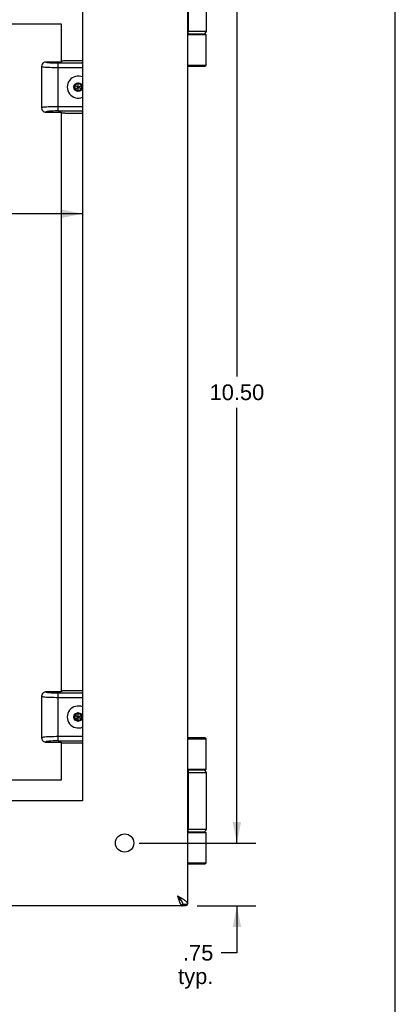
# Model space of a CAD drawing. Header units: inches. Extents: x 0 to 42.3, y 0 to 27.4.
# Tile 12 of 13: x 37.8 to 42.3, y 6.5 to 18.2. Entities that reach past the tile are written whole.
import ezdxf

# ---------------------------------------------------------------- set-up
doc = ezdxf.new("R2010")
doc.units = ezdxf.units.IN
doc.header["$LTSCALE"] = 2.325389
doc.header["$MEASUREMENT"] = 0
doc.layers.get('0').update_dxf_attribs({"linetype": 'CONTINUOUS'})
doc.layers.add('02___PRT_ALL_AXES', color=7, linetype='CONTINUOUS')
doc.layers.add('DIMENSIONS', color=7, linetype='CONTINUOUS')
doc.styles.get("Standard").update_dxf_attribs({"font": 'arial.ttf'})
doc.dimstyles.new('DIMSTYLE_1', dxfattribs={"dimtxt": 0.186528, "dimasz": 0.248705, "dimexe": 0.09, "dimexo": 0.07, "dimgap": 0.0375, "dimtad": 0, "dimtih": 1, "dimtoh": 1, "dimzin": 4, "dimdsep": 46, "dimtxsty": 'Standard', "dimblk": '_FILLED', "dimblk1": '_FILLED', "dimblk2": '_FILLED', "dimcen": 0.09, "dimazin": 1, "dimtfac": 1, "dimtofl": 0, "dimtmove": 0, "dimatfit": 3, "dimldrblk": '_FILLED', "dimfxl": 1, "dimtolj": 1, "dimtzin": 4, "dimarcsym": 0})

# ---------------------------------------------------------------- blocks, each defined once
blk = doc.blocks.new('_FILLED')
at = {"color": 0, "linetype": 'ByBlock'}
blk.add_solid([(0, 0), (-1, 0.2), (-1, -0.2)], dxfattribs=at)
blk = doc.blocks.new('*D3')
at = {"layer": 'DIMENSIONS', "color": 2, "linetype": 'Continuous'}
for p, q in [((39.23, 18.883), (40.617, 18.883)), ((40.393, 18.883), (40.393, 13.936)), ((40.393, 8.383), (40.393, 13.563)), ((39.339, 8.383), (40.617, 8.383))]:
    blk.add_line(p, q, dxfattribs=at)
at = {"layer": 'DIMENSIONS', "color": 2, "linetype": 'Continuous', "xscale": 0.2487046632, "yscale": 0.2487046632, "zscale": 0.2487046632}
for p, rotation in [((40.393, 18.883), 90), ((40.393, 8.383), 270)]:
    blk.add_blockref('_FILLED', p, dxfattribs=dict(at, rotation=rotation))
at = {"layer": 'DIMENSIONS', "color": 2, "linetype": 'Continuous', "insert": (40.393, 13.843), "char_height": 0.1865, "width": 0.65181, "attachment_point": 2, "line_spacing_factor": 0.9}
blk.add_mtext('10.50', dxfattribs=at)
blk = doc.blocks.new('*D4')
at = {"layer": 'DIMENSIONS', "color": 2, "linetype": 'Continuous'}
for p, q in [((40.393, 8.383), (40.393, 8.881)), ((39.23, 8.383), (40.617, 8.383)), ((39.92, 7.633), (40.617, 7.633)), ((40.393, 7.633), (40.393, 7.077)), ((40.393, 7.077), (40.206, 7.077))]:
    blk.add_line(p, q, dxfattribs=at)
at = {"layer": 'DIMENSIONS', "color": 2, "linetype": 'Continuous', "xscale": 0.2487046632, "yscale": 0.2487046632, "zscale": 0.2487046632}
for p, rotation in [((40.393, 8.383), 270), ((40.393, 7.633), 90)]:
    blk.add_blockref('_FILLED', p, dxfattribs=dict(at, rotation=rotation))
at = {"layer": 'DIMENSIONS', "color": 2, "linetype": 'Continuous', "insert": (40.113, 7.17), "char_height": 0.1865, "width": 0.41952, "attachment_point": 3, "line_spacing_factor": 0.9}
blk.add_mtext('.75\\Ptyp.', dxfattribs=at)
blk = doc.blocks.new('*D11')
at = {"layer": 'DIMENSIONS', "color": 2, "linetype": 'Continuous'}
for p, q in [((29.056, 15.875), (32.477, 15.875)), ((38.556, 15.875), (33.95, 15.875))]:
    blk.add_line(p, q, dxfattribs=at)
at = {"layer": 'DIMENSIONS', "color": 2, "linetype": 'Continuous', "xscale": 0.2487046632, "yscale": 0.2487046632, "zscale": 0.2487046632, "rotation": 180}
blk.add_blockref('_FILLED', (29.056, 15.875), dxfattribs=at)
at = {"layer": 'DIMENSIONS', "color": 2, "linetype": 'Continuous', "xscale": 0.2487046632, "yscale": 0.2487046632, "zscale": 0.2487046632}
blk.add_blockref('_FILLED', (38.556, 15.875), dxfattribs=at)
at = {"layer": 'DIMENSIONS', "color": 2, "linetype": 'Continuous', "insert": (33.214, 15.968), "char_height": 0.1865, "width": 1.28698, "attachment_point": 2, "line_spacing_factor": 0.9}
blk.add_mtext('9.50 BACK\\POPENING', dxfattribs=at)
blk = doc.blocks.new('*D12')
at = {"layer": 'DIMENSIONS', "color": 2, "linetype": 'Continuous'}
for p, q in [((36.556, 18.383), (36.556, 13.82)), ((36.556, 8.883), (36.556, 12.887))]:
    blk.add_line(p, q, dxfattribs=at)
at = {"layer": 'DIMENSIONS', "color": 2, "linetype": 'Continuous', "xscale": 0.2487046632, "yscale": 0.2487046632, "zscale": 0.2487046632}
for p, rotation in [((36.556, 18.383), 90), ((36.556, 8.883), 270)]:
    blk.add_blockref('_FILLED', p, dxfattribs=dict(at, rotation=rotation))
at = {"layer": 'DIMENSIONS', "color": 2, "linetype": 'Continuous', "insert": (36.556, 13.727), "char_height": 0.1865, "width": 1.19961, "attachment_point": 2, "line_spacing_factor": 0.9}
blk.add_mtext('9.50\\PBACK\\POPENING', dxfattribs=at)
blk = doc.blocks.new('*D13')
at = {"layer": 'DIMENSIONS', "color": 2, "linetype": 'Continuous'}
for p, q in [((36.556, 8.883), (36.556, 9.381)), ((36.556, 7.633), (36.556, 7.136))]:
    blk.add_line(p, q, dxfattribs=at)
at = {"layer": 'DIMENSIONS', "color": 2, "linetype": 'Continuous', "xscale": 0.2487046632, "yscale": 0.2487046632, "zscale": 0.2487046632}
for p, rotation in [((36.556, 8.883), 270), ((36.556, 7.633), 90)]:
    blk.add_blockref('_FILLED', p, dxfattribs=dict(at, rotation=rotation))
at = {"layer": 'DIMENSIONS', "color": 2, "linetype": 'Continuous', "insert": (36.556, 8.493), "char_height": 0.1865, "width": 0.50689, "attachment_point": 2, "line_spacing_factor": 0.9}
blk.add_mtext('1.25\\Ptyp.', dxfattribs=at)

msp = doc.modelspace()

# ---------------------------------------------------------------- linework, layer by layer
at = {"color": 7, "linetype": 'Continuous'}
for p, q in [((42.2798, 0), (42.2798, 27.3575)), ((39.8106, 18.0433), (39.8106, 18.7233)), ((39.811, 18.7233), (39.811, 18.0433)), ((40.0259, 18.0433), (39.8055, 18.0433)), ((39.9959, 18.0133), (39.8055, 18.0133)), ((39.8055, 18.0083), (40.0259, 18.0083)), ((39.8219, 18.0133), (39.8215, 18.0133)), ((38.0661, 17.6303), (38.0661, 17.1362)), ((38.0661, 17.6303), (38.0661, 17.6302)), ((38.1162, 17.6806), (38.1162, 17.6806)), ((38.3021, 17.6818), (38.1174, 17.6818)), ((38.1577, 17.671), (38.1555, 17.6712)), ((38.1599, 17.6708), (38.1577, 17.671)), ((38.1622, 17.6706), (38.1599, 17.6708)), ((38.1645, 17.6704), (38.1622, 17.6706)), ((38.1669, 17.6702), (38.1645, 17.6704)), ((38.1693, 17.67), (38.1669, 17.6702)), ((38.1718, 17.6699), (38.1693, 17.67)), ((38.1743, 17.6697), (38.1718, 17.6699)), ((38.1776, 17.6695), (38.1743, 17.6697)), ((38.1803, 17.6693), (38.1776, 17.6695)), ((38.1831, 17.6691), (38.1803, 17.6693)), ((38.1857, 17.669), (38.1831, 17.6691)), ((38.1901, 17.6687), (38.1857, 17.669)), ((38.194, 17.6686), (38.1901, 17.6687)), ((38.1942, 17.6685), (38.1941, 17.6685)), ((38.1941, 17.6685), (38.1941, 17.6685)), ((38.2097, 17.6679), (38.2053, 17.6681)), ((38.2135, 17.6678), (38.2097, 17.6679)), ((38.2165, 17.6677), (38.2135, 17.6678)), ((38.2199, 17.6676), (38.2165, 17.6677)), ((38.2236, 17.6675), (38.2199, 17.6676)), ((38.2276, 17.6674), (38.2236, 17.6675)), ((38.2322, 17.6673), (38.2276, 17.6674)), ((38.2363, 17.6672), (38.2322, 17.6673)), ((38.2399, 17.6671), (38.2363, 17.6672)), ((38.2434, 17.6671), (38.2399, 17.6671)), ((38.2467, 17.667), (38.2434, 17.6671)), ((38.25, 17.667), (38.2467, 17.667)), ((38.2592, 17.6669), (38.2547, 17.667)), ((38.2634, 17.6669), (38.2592, 17.6669)), ((38.5555, 17.6669), (38.2634, 17.6669)), ((38.2661, 17.6509), (38.2661, 17.6669)), ((38.2661, 17.6171), (38.2661, 17.6509)), ((38.2661, 17.6171), (38.5555, 17.6171)), ((38.2661, 17.0996), (38.2661, 17.6171)), ((38.3124, 17.6921), (38.3061, 17.6858)), ((38.5555, 17.6958), (38.3582, 17.6958)), ((39.8055, 17.6463), (40.0259, 17.6463)), ((39.8055, 17.6333), (40.0129, 17.6333)), ((38.5036, 17.4317), (38.4617, 17.4075)), ((38.4617, 17.359), (38.5455, 17.4075)), ((38.4617, 17.4075), (38.4617, 17.359)), ((38.4617, 17.4075), (38.5455, 17.359)), ((38.4617, 17.359), (38.5036, 17.3348)), ((38.5036, 17.4289), (38.464, 17.4061)), ((38.464, 17.4061), (38.464, 17.3604)), ((38.5036, 17.3376), (38.464, 17.3604)), ((38.5036, 17.3348), (38.5036, 17.4317)), ((38.5455, 17.4075), (38.5036, 17.4317)), ((38.5431, 17.4061), (38.5036, 17.4289)), ((38.5036, 17.3376), (38.5431, 17.3604)), ((38.5036, 17.3348), (38.5455, 17.359)), ((38.5431, 17.3604), (38.5431, 17.4061)), ((38.5455, 17.359), (38.5455, 17.4075)), ((38.0661, 17.1363), (38.0661, 17.1363)), ((38.5555, 17.1494), (38.2661, 17.1494)), ((38.1174, 17.0847), (38.3021, 17.0847)), ((38.2661, 17.0996), (38.5555, 17.0996)), ((38.3061, 17.0808), (38.3124, 17.0744)), ((38.5555, 17.0708), (38.3582, 17.0708)), ((38.0661, 10.1303), (38.0661, 9.6362)), ((38.0661, 10.1303), (38.0661, 10.1302)), ((38.1162, 10.1806), (38.1162, 10.1806)), ((38.3021, 10.1818), (38.1174, 10.1818)), ((38.1577, 10.171), (38.1555, 10.1712)), ((38.1599, 10.1708), (38.1577, 10.171)), ((38.1622, 10.1706), (38.1599, 10.1708)), ((38.1645, 10.1704), (38.1622, 10.1706)), ((38.1669, 10.1702), (38.1645, 10.1704)), ((38.1693, 10.17), (38.1669, 10.1702)), ((38.1718, 10.1699), (38.1693, 10.17)), ((38.1743, 10.1697), (38.1718, 10.1699)), ((38.1776, 10.1695), (38.1743, 10.1697)), ((38.1803, 10.1693), (38.1776, 10.1695)), ((38.1831, 10.1691), (38.1803, 10.1693)), ((38.1857, 10.169), (38.1831, 10.1691)), ((38.1901, 10.1687), (38.1857, 10.169)), ((38.194, 10.1686), (38.1901, 10.1687)), ((38.1942, 10.1685), (38.1941, 10.1685)), ((38.1941, 10.1685), (38.1941, 10.1685)), ((38.2075, 10.168), (38.2042, 10.1681)), ((38.2109, 10.1679), (38.2075, 10.168)), ((38.215, 10.1677), (38.2109, 10.1679)), ((38.2181, 10.1676), (38.215, 10.1677)), ((38.2217, 10.1675), (38.2181, 10.1676)), ((38.2256, 10.1674), (38.2217, 10.1675)), ((38.2298, 10.1673), (38.2256, 10.1674)), ((38.2345, 10.1672), (38.2298, 10.1673)), ((38.2381, 10.1672), (38.2345, 10.1672)), ((38.2416, 10.1671), (38.2381, 10.1672)), ((38.2451, 10.1671), (38.2416, 10.1671)), ((38.2484, 10.167), (38.2451, 10.1671)), ((38.2516, 10.167), (38.2484, 10.167)), ((38.2547, 10.167), (38.2516, 10.167)), ((38.2592, 10.1669), (38.2547, 10.167)), ((38.2634, 10.1669), (38.2592, 10.1669)), ((38.5555, 10.1669), (38.2634, 10.1669)), ((38.2661, 10.1509), (38.2661, 10.1669)), ((38.2661, 10.1171), (38.2661, 10.1509)), ((38.2661, 10.1171), (38.5555, 10.1171)), ((38.2661, 9.5996), (38.2661, 10.1171)), ((38.3124, 10.1921), (38.3061, 10.1858)), ((38.5555, 10.1958), (38.3582, 10.1958)), ((38.5036, 9.9317), (38.4617, 9.9075)), ((38.4617, 9.9075), (38.5455, 9.859)), ((38.4617, 9.9075), (38.4617, 9.859)), ((38.4617, 9.859), (38.5455, 9.9075)), ((38.4617, 9.859), (38.5036, 9.8348)), ((38.5036, 9.9289), (38.464, 9.9061)), ((38.464, 9.9061), (38.464, 9.8604)), ((38.5036, 9.8376), (38.464, 9.8604)), ((38.5455, 9.9075), (38.5036, 9.9317)), ((38.5036, 9.8348), (38.5036, 9.9317)), ((38.5431, 9.9061), (38.5036, 9.9289)), ((38.5036, 9.8376), (38.5431, 9.8604)), ((38.5036, 9.8348), (38.5455, 9.859)), ((38.5431, 9.8604), (38.5431, 9.9061)), ((38.5455, 9.859), (38.5455, 9.9075)), ((38.0661, 9.6363), (38.0661, 9.6363)), ((38.5555, 9.6494), (38.2661, 9.6494)), ((40.0129, 9.6333), (39.8055, 9.6333)), ((40.0259, 9.6203), (39.8055, 9.6203)), ((38.1174, 9.5847), (38.3021, 9.5847)), ((38.2661, 9.5996), (38.5555, 9.5996)), ((38.3061, 9.5808), (38.3124, 9.5744)), ((38.5555, 9.5708), (38.3582, 9.5708)), ((40.0259, 9.2583), (39.8055, 9.2583)), ((39.8055, 9.2533), (39.9959, 9.2533)), ((39.8055, 9.2233), (40.0259, 9.2233)), ((39.8106, 8.5433), (39.8106, 9.2233)), ((39.811, 9.2233), (39.811, 8.5433)), ((39.8219, 9.2533), (39.8215, 9.2532)), ((40.0259, 8.5433), (39.8055, 8.5433)), ((39.9959, 8.5133), (39.8055, 8.5133)), ((39.8055, 8.5083), (40.0259, 8.5083)), ((39.8219, 8.5133), (39.8215, 8.5133)), ((39.8055, 8.1463), (40.0259, 8.1463)), ((39.8055, 8.1333), (40.0129, 8.1333)), ((39.7241, 7.7092), (39.7241, 7.7025)), ((39.7311, 7.6988), (39.7341, 7.6938)), ((39.7455, 7.6542), (39.8055, 7.6542)), ((39.7455, 7.6333), (39.7455, 7.6542)), ((39.7975, 7.6432), (39.7455, 7.6432)), ((39.7455, 7.6381), (39.7887, 7.6381))]:
    msp.add_line(p, q, dxfattribs=at)
at = {"color": 3, "linetype": 'Continuous'}
for p, q in [((39.8055, 19.6123), (39.8055, 7.6542)), ((38.3061, 18.1333), (29.9311, 18.1333)), ((38.3061, 17.6818), (38.3061, 18.1333)), ((38.3061, 10.1818), (38.3061, 17.0847)), ((38.3061, 9.1333), (38.3061, 9.5847)), ((29.9311, 9.1333), (38.3061, 9.1333)), ((39.7455, 7.6333), (27.8655, 7.6333))]:
    msp.add_line(p, q, dxfattribs=at)
at = {"color": 7, "linetype": 'Continuous'}
for points in [[(39.8215, 18.0133), (39.8211, 18.0133), (39.8207, 18.0133), (39.8203, 18.0134), (39.8199, 18.0136), (39.8195, 18.0138), (39.8191, 18.014), (39.8187, 18.0143), (39.8183, 18.0146), (39.8179, 18.0149), (39.8175, 18.0153), (39.8171, 18.0158), (39.8168, 18.0162), (39.8164, 18.0167), (39.816, 18.0173), (39.8157, 18.0178), (39.8153, 18.0185), (39.815, 18.0191), (39.8147, 18.0198), (39.8144, 18.0205), (39.8141, 18.0213), (39.8138, 18.022), (39.8135, 18.0228), (39.8132, 18.0237), (39.813, 18.0245), (39.8127, 18.0254), (39.8125, 18.0264), (39.8122, 18.0273), (39.812, 18.0283), (39.8118, 18.0292), (39.8116, 18.0302), (39.8115, 18.0313), (39.8113, 18.0323), (39.8112, 18.0333), (39.8111, 18.0344), (39.8109, 18.0355), (39.8108, 18.0366), (39.8108, 18.0377), (39.8107, 18.0388), (39.8106, 18.0399), (39.8106, 18.041), (39.8106, 18.0421), (39.8106, 18.0433)], [(39.8215, 18.0133), (39.8211, 18.0133), (39.8207, 18.0134), (39.8203, 18.0136), (39.8199, 18.0138), (39.8195, 18.014), (39.8191, 18.0143), (39.8187, 18.0146), (39.8183, 18.0149), (39.8179, 18.0153), (39.8175, 18.0158), (39.8171, 18.0162), (39.8168, 18.0167), (39.8164, 18.0173), (39.8161, 18.0178), (39.8157, 18.0185), (39.8154, 18.0191), (39.8151, 18.0198), (39.8148, 18.0205), (39.8145, 18.0213), (39.8142, 18.022), (39.8139, 18.0228), (39.8136, 18.0237), (39.8133, 18.0245), (39.8131, 18.0254), (39.8129, 18.0264), (39.8126, 18.0273), (39.8124, 18.0283), (39.8122, 18.0292), (39.812, 18.0302), (39.8119, 18.0313), (39.8117, 18.0323), (39.8116, 18.0333), (39.8114, 18.0344), (39.8113, 18.0355), (39.8112, 18.0366), (39.8111, 18.0377), (39.8111, 18.0388), (39.811, 18.0399), (39.811, 18.041), (39.811, 18.0421), (39.811, 18.0433)], [(39.9464, 18.0098), (39.9464, 18.0097), (39.9467, 18.0096), (39.947, 18.0095), (39.9472, 18.0094), (39.9475, 18.0093), (39.9478, 18.0093), (39.9481, 18.0092), (39.9485, 18.0091), (39.9488, 18.009), (39.9492, 18.0089), (39.9495, 18.0088), (39.9499, 18.0087), (39.9503, 18.0087), (39.9507, 18.0086), (39.9512, 18.0086), (39.9516, 18.0085), (39.9521, 18.0084), (39.9526, 18.0084), (39.9531, 18.0084), (39.9537, 18.0083), (39.9542, 18.0083), (39.9548, 18.0083), (39.9554, 18.0083), (39.956, 18.0083)], [(38.0848, 17.6699), (38.0819, 17.6673), (38.0737, 17.657), (38.0681, 17.6442), (38.0661, 17.6303)], [(38.0661, 17.6302), (38.0665, 17.6294), (38.0701, 17.6276), (38.0779, 17.6258), (38.0899, 17.6241), (38.1055, 17.6225), (38.1247, 17.621)], [(38.1174, 17.6818), (38.1094, 17.6811), (38.1018, 17.6793), (38.0945, 17.6762), (38.0876, 17.6721), (38.0848, 17.6699)], [(38.1165, 17.6791), (38.1164, 17.6792), (38.1164, 17.6793), (38.1163, 17.6793), (38.1163, 17.6794), (38.1163, 17.6795), (38.1162, 17.6795), (38.1162, 17.6796), (38.1162, 17.6797), (38.1161, 17.6797), (38.1161, 17.6798), (38.1161, 17.6799), (38.1161, 17.68), (38.1161, 17.68), (38.1161, 17.6801), (38.1161, 17.6802), (38.1161, 17.6803), (38.1161, 17.6804), (38.1162, 17.6805), (38.1162, 17.6805), (38.1162, 17.6806), (38.1162, 17.6806), (38.1162, 17.6806), (38.1162, 17.6806), (38.1162, 17.6806)], [(38.1162, 17.6806), (38.1163, 17.6807), (38.1163, 17.6807), (38.1163, 17.6807), (38.1163, 17.6807), (38.1164, 17.6808), (38.1165, 17.6811), (38.1169, 17.6814), (38.1174, 17.6818)], [(38.1221, 17.6764), (38.1213, 17.6766), (38.1209, 17.6768), (38.1205, 17.6769), (38.1201, 17.677), (38.1197, 17.6772), (38.1194, 17.6773), (38.1191, 17.6775), (38.1188, 17.6776), (38.1185, 17.6777), (38.1182, 17.6779), (38.1179, 17.678), (38.1177, 17.6781), (38.1175, 17.6783), (38.1173, 17.6784), (38.1171, 17.6786), (38.1169, 17.6787), (38.1167, 17.6788), (38.1166, 17.679), (38.1165, 17.679), (38.1165, 17.6791)], [(38.1555, 17.6712), (38.1534, 17.6714), (38.1517, 17.6716), (38.1498, 17.6718), (38.148, 17.672), (38.1462, 17.6722), (38.1445, 17.6724), (38.1427, 17.6726), (38.141, 17.6728), (38.1393, 17.673), (38.1377, 17.6733), (38.1361, 17.6735), (38.1345, 17.6738), (38.133, 17.674), (38.1315, 17.6743), (38.1301, 17.6745), (38.1287, 17.6748), (38.1273, 17.6751), (38.1261, 17.6754), (38.1248, 17.6756), (38.1236, 17.676), (38.1226, 17.6762), (38.1221, 17.6764)], [(38.1247, 17.621), (38.1442, 17.6198), (38.1656, 17.6189), (38.1883, 17.6182), (38.2126, 17.6176), (38.2388, 17.6173), (38.2661, 17.6172)], [(38.1941, 17.6685), (38.194, 17.6686), (38.194, 17.6686)], [(38.2053, 17.6681), (38.1971, 17.6684), (38.1958, 17.6685), (38.1942, 17.6685)], [(38.2547, 17.667), (38.2516, 17.667), (38.25, 17.667)], [(38.1247, 17.1455), (38.1061, 17.1441), (38.0905, 17.1425), (38.0785, 17.1408), (38.0704, 17.139), (38.0665, 17.1371), (38.0661, 17.1363)], [(38.0661, 17.1363), (38.0681, 17.1222), (38.0738, 17.1094), (38.0821, 17.0991), (38.0851, 17.0964)], [(38.2661, 17.1494), (38.24, 17.1493), (38.2143, 17.1489), (38.1895, 17.1484), (38.166, 17.1476), (38.1443, 17.1467), (38.1247, 17.1455)], [(38.0851, 17.0964), (38.0875, 17.0945), (38.0944, 17.0904), (38.1018, 17.0873), (38.1094, 17.0854), (38.1174, 17.0847)], [(38.2661, 17.0996), (38.2334, 17.0992), (38.2038, 17.0984), (38.1767, 17.097), (38.1535, 17.0951), (38.1354, 17.0929), (38.1228, 17.0903), (38.1169, 17.0876), (38.1174, 17.0847)], [(38.3272, 17.0718), (38.3232, 17.0722), (38.3198, 17.0726), (38.317, 17.073), (38.3148, 17.0735), (38.3133, 17.0739), (38.3124, 17.0744)], [(38.3582, 17.0708), (38.3525, 17.0708), (38.347, 17.0709), (38.3416, 17.071), (38.3364, 17.0712), (38.3316, 17.0715), (38.3272, 17.0718)], [(38.0848, 10.1699), (38.0819, 10.1673), (38.0737, 10.157), (38.0681, 10.1442), (38.0661, 10.1303)], [(38.0661, 10.1302), (38.0665, 10.1294), (38.0701, 10.1276), (38.0779, 10.1258), (38.0899, 10.1241), (38.1055, 10.1225), (38.1247, 10.121)], [(38.1174, 10.1818), (38.1094, 10.1811), (38.1018, 10.1793), (38.0945, 10.1762), (38.0876, 10.1721), (38.0848, 10.1699)], [(38.1165, 10.1791), (38.1164, 10.1792), (38.1164, 10.1793), (38.1163, 10.1793), (38.1163, 10.1794), (38.1163, 10.1795), (38.1162, 10.1795), (38.1162, 10.1796), (38.1162, 10.1797), (38.1161, 10.1797), (38.1161, 10.1798), (38.1161, 10.1799), (38.1161, 10.18), (38.1161, 10.18), (38.1161, 10.1801), (38.1161, 10.1802), (38.1161, 10.1803), (38.1161, 10.1804), (38.1162, 10.1805), (38.1162, 10.1805), (38.1162, 10.1806), (38.1162, 10.1806), (38.1162, 10.1806), (38.1162, 10.1806), (38.1162, 10.1806)], [(38.1162, 10.1806), (38.1163, 10.1807), (38.1163, 10.1807), (38.1163, 10.1807), (38.1163, 10.1807), (38.1164, 10.1808), (38.1165, 10.1811), (38.1169, 10.1814), (38.1174, 10.1818)], [(38.1221, 10.1764), (38.1213, 10.1766), (38.1209, 10.1768), (38.1205, 10.1769), (38.1201, 10.177), (38.1197, 10.1772), (38.1194, 10.1773), (38.1191, 10.1775), (38.1188, 10.1776), (38.1185, 10.1777), (38.1182, 10.1779), (38.1179, 10.178), (38.1177, 10.1781), (38.1175, 10.1783), (38.1173, 10.1784), (38.1171, 10.1786), (38.1169, 10.1787), (38.1167, 10.1788), (38.1166, 10.179), (38.1165, 10.179), (38.1165, 10.1791)], [(38.1555, 10.1712), (38.1534, 10.1714), (38.1517, 10.1716), (38.1498, 10.1718), (38.148, 10.172), (38.1462, 10.1722), (38.1445, 10.1724), (38.1427, 10.1726), (38.141, 10.1728), (38.1393, 10.173), (38.1377, 10.1733), (38.1361, 10.1735), (38.1345, 10.1738), (38.133, 10.174), (38.1315, 10.1743), (38.1301, 10.1745), (38.1287, 10.1748), (38.1273, 10.1751), (38.1261, 10.1754), (38.1248, 10.1756), (38.1236, 10.176), (38.1226, 10.1762), (38.1221, 10.1764)], [(38.1247, 10.121), (38.1442, 10.1198), (38.1656, 10.1189), (38.1883, 10.1182), (38.2126, 10.1176), (38.2388, 10.1173), (38.2661, 10.1172)], [(38.1941, 10.1685), (38.194, 10.1686), (38.194, 10.1686)], [(38.2042, 10.1681), (38.1971, 10.1684), (38.1958, 10.1685), (38.1942, 10.1685)], [(38.1247, 9.6455), (38.1061, 9.6441), (38.0905, 9.6425), (38.0785, 9.6408), (38.0704, 9.639), (38.0665, 9.6371), (38.0661, 9.6363)], [(38.0661, 9.6363), (38.0681, 9.6222), (38.0738, 9.6094), (38.0821, 9.5991), (38.0851, 9.5964)], [(38.2661, 9.6494), (38.24, 9.6493), (38.2143, 9.6489), (38.1895, 9.6484), (38.166, 9.6476), (38.1443, 9.6467), (38.1247, 9.6455)], [(38.0851, 9.5964), (38.0875, 9.5945), (38.0944, 9.5904), (38.1018, 9.5873), (38.1094, 9.5854), (38.1174, 9.5847)], [(38.2661, 9.5996), (38.2334, 9.5992), (38.2038, 9.5984), (38.1767, 9.597), (38.1535, 9.5951), (38.1354, 9.5929), (38.1228, 9.5903), (38.1169, 9.5876), (38.1174, 9.5847)], [(38.3272, 9.5718), (38.3232, 9.5722), (38.3198, 9.5726), (38.317, 9.573), (38.3148, 9.5735), (38.3133, 9.5739), (38.3124, 9.5744)], [(38.3582, 9.5708), (38.3525, 9.5708), (38.347, 9.5709), (38.3416, 9.571), (38.3364, 9.5712), (38.3316, 9.5715), (38.3272, 9.5718)], [(39.8215, 9.2533), (39.8211, 9.2532), (39.8207, 9.2532), (39.8203, 9.2531), (39.8199, 9.2529), (39.8195, 9.2527), (39.8191, 9.2525), (39.8187, 9.2522), (39.8183, 9.2519), (39.8179, 9.2516), (39.8175, 9.2512), (39.8171, 9.2507), (39.8168, 9.2503), (39.8164, 9.2498), (39.816, 9.2492), (39.8157, 9.2487), (39.8153, 9.248), (39.815, 9.2474), (39.8147, 9.2467), (39.8144, 9.246), (39.8141, 9.2452), (39.8138, 9.2445), (39.8135, 9.2437), (39.8132, 9.2428), (39.813, 9.242), (39.8127, 9.2411), (39.8125, 9.2401), (39.8122, 9.2392), (39.812, 9.2383), (39.8118, 9.2373), (39.8116, 9.2363), (39.8115, 9.2352), (39.8113, 9.2342), (39.8112, 9.2332), (39.8111, 9.2321), (39.8109, 9.231), (39.8108, 9.2299), (39.8108, 9.2288), (39.8107, 9.2277), (39.8106, 9.2266), (39.8106, 9.2255), (39.8106, 9.2244), (39.8106, 9.2233)], [(39.8215, 9.2532), (39.8211, 9.2532), (39.8207, 9.2531), (39.8203, 9.2529), (39.8199, 9.2527), (39.8195, 9.2525), (39.8191, 9.2522), (39.8187, 9.2519), (39.8183, 9.2516), (39.8179, 9.2512), (39.8175, 9.2507), (39.8171, 9.2503), (39.8168, 9.2498), (39.8164, 9.2492), (39.8161, 9.2487), (39.8157, 9.248), (39.8154, 9.2474), (39.8151, 9.2467), (39.8148, 9.246), (39.8145, 9.2452), (39.8142, 9.2445), (39.8139, 9.2437), (39.8136, 9.2428), (39.8133, 9.242), (39.8131, 9.2411), (39.8129, 9.2401), (39.8126, 9.2392), (39.8124, 9.2383), (39.8122, 9.2373), (39.812, 9.2363), (39.8119, 9.2352), (39.8117, 9.2342), (39.8116, 9.2332), (39.8114, 9.2321), (39.8113, 9.231), (39.8112, 9.2299), (39.8111, 9.2288), (39.8111, 9.2277), (39.811, 9.2266), (39.811, 9.2255), (39.811, 9.2244), (39.811, 9.2233)], [(39.956, 9.2582), (39.9554, 9.2582), (39.9548, 9.2582), (39.9542, 9.2582), (39.9537, 9.2582), (39.9531, 9.2581), (39.9526, 9.2581), (39.9521, 9.2581), (39.9516, 9.258), (39.9512, 9.2579), (39.9507, 9.2579), (39.9503, 9.2578), (39.9499, 9.2578), (39.9495, 9.2577), (39.9492, 9.2576), (39.9488, 9.2575), (39.9485, 9.2574), (39.9481, 9.2573), (39.9478, 9.2572), (39.9475, 9.2572), (39.9472, 9.2571), (39.947, 9.257), (39.9467, 9.2569), (39.9464, 9.2568), (39.9464, 9.2567)], [(39.8215, 8.5133), (39.8211, 8.5133), (39.8207, 8.5133), (39.8203, 8.5134), (39.8199, 8.5136), (39.8195, 8.5138), (39.8191, 8.514), (39.8187, 8.5143), (39.8183, 8.5146), (39.8179, 8.5149), (39.8175, 8.5153), (39.8171, 8.5158), (39.8168, 8.5162), (39.8164, 8.5167), (39.816, 8.5173), (39.8157, 8.5178), (39.8153, 8.5185), (39.815, 8.5191), (39.8147, 8.5198), (39.8144, 8.5205), (39.8141, 8.5213), (39.8138, 8.522), (39.8135, 8.5228), (39.8132, 8.5237), (39.813, 8.5245), (39.8127, 8.5254), (39.8125, 8.5264), (39.8122, 8.5273), (39.812, 8.5283), (39.8118, 8.5292), (39.8116, 8.5302), (39.8115, 8.5313), (39.8113, 8.5323), (39.8112, 8.5333), (39.8111, 8.5344), (39.8109, 8.5355), (39.8108, 8.5366), (39.8108, 8.5377), (39.8107, 8.5388), (39.8106, 8.5399), (39.8106, 8.541), (39.8106, 8.5421), (39.8106, 8.5433)], [(39.8215, 8.5133), (39.8211, 8.5133), (39.8207, 8.5134), (39.8203, 8.5136), (39.8199, 8.5138), (39.8195, 8.514), (39.8191, 8.5143), (39.8187, 8.5146), (39.8183, 8.5149), (39.8179, 8.5153), (39.8175, 8.5158), (39.8171, 8.5162), (39.8168, 8.5167), (39.8164, 8.5173), (39.8161, 8.5178), (39.8157, 8.5185), (39.8154, 8.5191), (39.8151, 8.5198), (39.8148, 8.5205), (39.8145, 8.5213), (39.8142, 8.522), (39.8139, 8.5228), (39.8136, 8.5237), (39.8133, 8.5245), (39.8131, 8.5254), (39.8129, 8.5264), (39.8126, 8.5273), (39.8124, 8.5283), (39.8122, 8.5292), (39.812, 8.5302), (39.8119, 8.5313), (39.8117, 8.5323), (39.8116, 8.5333), (39.8114, 8.5344), (39.8113, 8.5355), (39.8112, 8.5366), (39.8111, 8.5377), (39.8111, 8.5388), (39.811, 8.5399), (39.811, 8.541), (39.811, 8.5421), (39.811, 8.5433)], [(39.9464, 8.5098), (39.9464, 8.5097), (39.9467, 8.5096), (39.947, 8.5095), (39.9472, 8.5094), (39.9475, 8.5093), (39.9478, 8.5093), (39.9481, 8.5092), (39.9485, 8.5091), (39.9488, 8.509), (39.9492, 8.5089), (39.9495, 8.5088), (39.9499, 8.5087), (39.9503, 8.5087), (39.9507, 8.5086), (39.9512, 8.5086), (39.9516, 8.5085), (39.9521, 8.5084), (39.9526, 8.5084), (39.9531, 8.5084), (39.9537, 8.5083), (39.9542, 8.5083), (39.9548, 8.5083), (39.9554, 8.5083), (39.956, 8.5083)], [(39.6855, 7.7533), (39.6902, 7.7483), (39.6949, 7.7434), (39.6995, 7.7384), (39.704, 7.7334), (39.7085, 7.7285), (39.7128, 7.7235), (39.7168, 7.7186), (39.7208, 7.7137), (39.7245, 7.7087), (39.7279, 7.7038), (39.7311, 7.6988)], [(39.6855, 7.7533), (39.6882, 7.749), (39.6909, 7.7447), (39.6937, 7.7405), (39.6964, 7.7363), (39.6991, 7.7323), (39.7019, 7.7283), (39.7046, 7.7245), (39.7073, 7.7208), (39.71, 7.7173), (39.7128, 7.714), (39.7155, 7.7108), (39.7182, 7.7079), (39.721, 7.7052), (39.7237, 7.7028), (39.7264, 7.7006), (39.7291, 7.6987), (39.7319, 7.697), (39.7323, 7.6968)], [(39.7341, 7.6938), (39.7367, 7.6889), (39.739, 7.684), (39.7409, 7.679), (39.7426, 7.6741), (39.7438, 7.6691), (39.7448, 7.6641), (39.7453, 7.6592), (39.7455, 7.6542)]]:
    msp.add_lwpolyline(points, dxfattribs=at)
at = {"color": 3, "linetype": 'Continuous'}
for points in [[(39.6855, 7.7533), (39.6927, 7.7494), (39.7, 7.7456), (39.7071, 7.7418), (39.7142, 7.738), (39.7212, 7.7342), (39.728, 7.7304), (39.7348, 7.7266), (39.7413, 7.7228), (39.7476, 7.719), (39.7537, 7.7152), (39.7595, 7.7114), (39.7651, 7.7076), (39.7704, 7.7038), (39.7753, 7.6999), (39.78, 7.6961), (39.7843, 7.6923), (39.7882, 7.6885), (39.7918, 7.6847), (39.7949, 7.6809), (39.7977, 7.6771), (39.8001, 7.6733), (39.802, 7.6695), (39.8035, 7.6657), (39.8046, 7.6619), (39.8053, 7.6581), (39.8055, 7.6542)], [(39.6855, 7.7533), (39.6876, 7.7465), (39.6898, 7.7398), (39.6919, 7.7331), (39.6941, 7.7265), (39.6962, 7.72), (39.6984, 7.7136), (39.7005, 7.7073), (39.7026, 7.7012), (39.7048, 7.6952), (39.7069, 7.6894), (39.7091, 7.6838), (39.7112, 7.6784), (39.7134, 7.6733), (39.7155, 7.6684), (39.7176, 7.6638), (39.7198, 7.6594), (39.7219, 7.6554), (39.7241, 7.6516), (39.7262, 7.6482), (39.7284, 7.6451), (39.7305, 7.6424), (39.7326, 7.64), (39.7348, 7.6379), (39.7369, 7.6363), (39.7391, 7.6349), (39.7412, 7.634), (39.7434, 7.6334), (39.7455, 7.6333)], [(39.7975, 7.6432), (39.7967, 7.6421), (39.7959, 7.6411), (39.795, 7.6403), (39.7939, 7.6395), (39.7928, 7.6389), (39.7916, 7.6385), (39.7903, 7.6382), (39.7889, 7.6381), (39.7887, 7.6381)], [(39.7975, 7.6432), (39.7988, 7.6452), (39.8, 7.647), (39.8012, 7.6487), (39.8023, 7.6502), (39.8032, 7.6514), (39.804, 7.6524), (39.8047, 7.6532), (39.8051, 7.6538), (39.8054, 7.6541), (39.8055, 7.6542)]]:
    msp.add_lwpolyline(points, dxfattribs=at)
at = {"color": 7, "linetype": 'Continuous'}
for centre in [(38.5036, 17.3833), (38.5036, 9.8833)]:
    msp.add_circle(centre, 0.0514, dxfattribs=at)
for centre, radius, start, end in [((39.9959, 18.0433), 0.03, 270, 360), ((40.0129, 17.6463), 0.013, 270, 360), ((38.5036, 17.3833), 0.131, 66.65717, 293.34283), ((38.5036, 9.8833), 0.131, 66.65717, 293.34283), ((40.0129, 9.6203), 0.013, 0, 90), ((39.9959, 9.2233), 0.03, 0, 90), ((39.9959, 8.5433), 0.03, 270, 360), ((40.0129, 8.1463), 0.013, 270, 360)]:
    msp.add_arc(centre, radius, start, end, dxfattribs=at)
for centre in [(38.3582, 17.6917), (38.3582, 10.1917)]:
    msp.add_ellipse(centre, major_axis=(0.046, 0), ratio=0.0874887, start_param=1.5707963, end_param=3.0543262, dxfattribs=at)
at = {"layer": '02___PRT_ALL_AXES', "color": 7, "linetype": 'Continuous'}
for p, q in [((40.0259, 18.7233), (40.0259, 18.0433)), ((39.9464, 18.0133), (39.9464, 18.0083)), ((40.0259, 17.6463), (40.0259, 18.0083)), ((40.0259, 9.2583), (40.0259, 9.6203)), ((39.9464, 9.2583), (39.9464, 9.2533)), ((40.0259, 9.2233), (40.0259, 8.5433)), ((39.9464, 8.5133), (39.9464, 8.5083)), ((40.0259, 8.1463), (40.0259, 8.5083))]:
    msp.add_line(p, q, dxfattribs=at)
at = {"layer": '02___PRT_ALL_AXES', "color": 3, "linetype": 'Continuous'}
for p, q in [((38.5555, 18.3833), (38.5555, 8.8833)), ((38.5555, 8.8833), (29.0555, 8.8833))]:
    msp.add_line(p, q, dxfattribs=at)
msp.add_circle((39.0555, 8.3833), 0.109, dxfattribs=at)

# ---------------------------------------------------------------- dimensions: what is measured, and where the dimension line sits
at = {"layer": 'DIMENSIONS', "color": 2, "linetype": 'Continuous'}
dim = msp.add_linear_dim(base=(40.3934, 8.3833), p1=(39.1596, 18.8833), p2=(39.2686, 8.3833), angle=270, dimstyle='DIMSTYLE_1', dxfattribs=at)
dim.commit()
dim.dimension.update_dxf_attribs({"geometry": '*D3', "text_midpoint": (40.4013, 13.7488), "dimtype": 160})
dim = msp.add_linear_dim(base=(38.5555, 15.875), p1=(29.0555, 18.3833), p2=(38.5555, 18.3833), text='<> BACK\\POPENING', dimstyle='DIMSTYLE_1', dxfattribs=at)
dim.commit()
dim.dimension.update_dxf_attribs({"geometry": '*D11', "text_midpoint": (33.2136, 15.7351), "dimtype": 160})
for base, p1, p2, angle, text, picture, middle in [((36.5561, 8.8833), (38.5555, 18.3833), (38.5555, 8.8833), 270, '<>\\PBACK\\POPENING', '*D12', (36.5561, 13.3535)), ((36.5561, 7.6333), (38.5555, 8.8833), (27.8655, 7.6333), 270, '<>\\Ptyp.', '*D13', (36.5561, 8.2599)), ((40.3934, 8.3833), (39.8496, 7.6333), (39.1596, 8.3833), 90, '<>\\Ptyp.', '*D4', (39.903, 6.937))]:
    dim = msp.add_linear_dim(base=base, p1=p1, p2=p2, angle=angle, text=text, dimstyle='DIMSTYLE_1', dxfattribs=at)
    dim.commit()
    dim.dimension.update_dxf_attribs({"geometry": picture, "text_midpoint": middle, "dimtype": 160})

doc.saveas('drawing.dxf')
